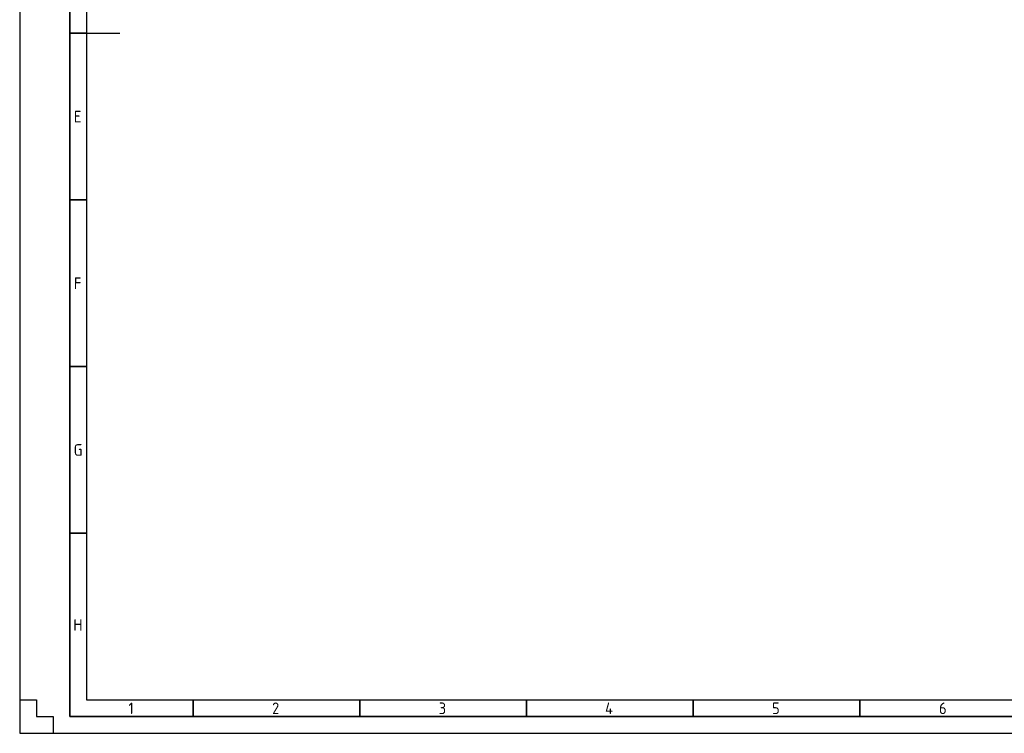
# Model space of a CAD drawing. Header units: millimetres. Extents: x -1662057 to -197461, y -941126 to 63888.
# Tile 80 of 209: x -1628316 to -1588243, y -421301 to -392255. Entities that reach past the tile are written whole.
import ezdxf

# ---------------------------------------------------------------- set-up
doc = ezdxf.new("R2010")
doc.units = ezdxf.units.MM
doc.layers.add('Rasējuma lapa', color=7, linetype='CONTINUOUS')
doc.styles.add('ISO', font='iso')

# ---------------------------------------------------------------- blocks, each defined once
blk = doc.blocks.new('A2_L')
at = {"layer": 'Rasējuma lapa'}
for p, q in [((-594, 420), (-594, 0)), ((-594, 10), (-589, 10)), ((-589, 10), (-589, 5)), ((-589, 5), (-584, 5)), ((-584, 5), (-584, 0)), ((-594, 0), (0, 0))]:
    blk.add_line(p, q, dxfattribs=at)
at = {"layer": 'Rasējuma lapa', "lineweight": 35}
for p, q in [((-579, 415), (-579, 5)), ((-574, 210), (-579, 210)), ((-574, 160), (-579, 160)), ((-574, 110), (-579, 110)), ((-574, 60), (-579, 60)), ((-542, 5), (-542, 10)), ((-492, 5), (-492, 10)), ((-442, 5), (-442, 10)), ((-392, 5), (-392, 10)), ((-342, 5), (-342, 10)), ((-579, 5), (-5, 5))]:
    blk.add_line(p, q, dxfattribs=at)
at = {"layer": 'Rasējuma lapa', "lineweight": 30}
for p, q in [((-574, 410), (-574, 10)), ((-574, 210), (-564, 210)), ((-574, 10), (-10, 10))]:
    blk.add_line(p, q, dxfattribs=at)
at = {"layer": 'Rasējuma lapa', "style": 'ISO'}
for s, p in [('E', (-577.73, 183.25)), ('F', (-577.73, 133.25)), ('G', (-577.81, 83.25)), ('H', (-577.9, 30.75)), ('1', (-561.38, 5.75)), ('2', (-518.29, 5.75)), ('3', (-468.3, 5.75)), ('4', (-418.4, 5.75)), ('5', (-368.3, 5.75)), ('6', (-318.21, 5.75))]:
    blk.add_text(s, height=3.5, dxfattribs=at).set_placement(p)
blk = doc.blocks.new('*U1302')
at = {"layer": 'Rasējuma lapa'}
blk.add_blockref('A2_L', (0, 0), dxfattribs=at)

msp = doc.modelspace()

# ---------------------------------------------------------------- block references
at = {"layer": 'Rasējuma lapa', "xscale": 135.6730224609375, "yscale": 135.6730224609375, "zscale": 135.6730224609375}
msp.add_blockref('*U1302', (-1547726.19836, -421300.6175), dxfattribs=at)

doc.saveas('drawing.dxf')
